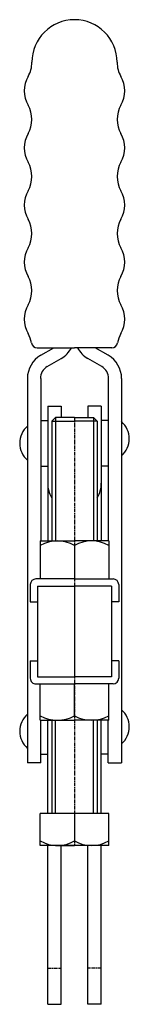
# Model space of a CAD drawing. Extents: x 151 to 190, y 77 to 422.
import ezdxf

# ---------------------------------------------------------------- set-up
doc = ezdxf.new("R2010")
doc.units = 0
doc.linetypes.add('CENTER', pattern=[2, 1.25, -0.25, 0.25, -0.25])
doc.layers.get('0').update_dxf_attribs({"linetype": 'CONTINUOUS'})
doc.layers.add('BRAUER-1', color=1, linetype='CENTER')

msp = doc.modelspace()

# ---------------------------------------------------------------- linework, layer by layer
for p, q in [((157.500002, 307.367849), (170.6, 307.367847)), ((158.800001, 304.712037), (163.4, 307.367847)), ((183.699998, 307.367849), (170.6, 307.367847)), ((182.399999, 304.712037), (177.8, 307.367847)), ((161.067101, 300.785302), (165.897832, 303.572611)), ((180.132899, 300.785302), (175.302168, 303.572611)), ((154.1, 296.571397), (154.1, 161.89)), ((158.8, 296.571397), (158.8, 239.65875)), ((182.4, 296.571397), (182.4, 239.65875)), ((187.1, 296.571397), (187.1, 161.89)), ((161.2, 286.91), (161.2, 239.65875)), ((161.2, 286.91), (165.9, 286.91)), ((165.9, 286.91), (165.9, 282.94)), ((175.3, 286.91), (175.3, 282.94)), ((180, 286.91), (175.3, 286.91)), ((180, 286.91), (180, 239.65875)), ((163.9, 282.94), (162.6, 281.64)), ((163.9, 282.94), (163.9, 239.65875)), ((170.6, 282.94), (163.9, 282.94)), ((170.6, 282.94), (177.3, 282.94)), ((177.3, 282.94), (177.3, 239.65875)), ((177.3, 282.94), (178.6, 281.64)), ((158.8, 281.91), (161.2, 281.91)), ((162.6, 281.64), (170.6, 281.64)), ((162.6, 281.64), (162.6, 239.65875)), ((178.6, 281.64), (170.6, 281.64)), ((178.6, 281.64), (178.6, 239.65875)), ((182.4, 281.91), (180, 281.91)), ((158.8, 265.91), (161.2, 265.91)), ((182.4, 265.91), (180, 265.91)), ((158.6, 239.65875), (170.6, 239.65875)), ((158.6, 239.65875), (158.6, 226.34)), ((182.6, 239.65875), (170.6, 239.65875)), ((170.6, 238.050938), (170.6, 226.34)), ((182.6, 239.65875), (182.6, 226.34)), ((155.1, 224.34), (155.1, 218.281406)), ((170.6, 226.34), (157.1, 226.34)), ((170.6, 226.34), (184.1, 226.34)), ((186.1, 224.34), (186.1, 218.281406)), ((157.6, 223.84), (170.6, 223.84)), ((157.6, 223.84), (157.6, 192.04)), ((170.6, 223.84), (170.6, 192.04)), ((183.6, 223.84), (170.6, 223.84)), ((183.6, 223.84), (183.6, 192.04)), ((155.1, 218.281406), (157.6, 218.281406)), ((186.1, 218.281406), (183.6, 218.281406)), ((155.1, 197.598594), (157.6, 197.598594)), ((155.1, 197.598594), (155.1, 191.54)), ((186.1, 197.598594), (183.6, 197.598594)), ((186.1, 197.598594), (186.1, 191.54)), ((157.6, 192.04), (170.6, 192.04)), ((183.6, 192.04), (170.6, 192.04)), ((157.1, 189.54), (170.6, 189.54)), ((158.6, 176.82125), (158.6, 189.54)), ((170.6, 178.429063), (170.6, 189.54)), ((184.1, 189.54), (170.6, 189.54)), ((182.6, 176.82125), (182.6, 189.54)), ((158.6, 176.82125), (170.6, 176.82125)), ((158.8, 161.89), (158.8, 176.82125)), ((161.2, 144.14), (161.2, 176.82125)), ((162.6, 176.82125), (162.6, 144.14)), ((163.9, 144.14), (163.9, 176.82125)), ((182.6, 176.82125), (170.6, 176.82125)), ((177.3, 144.14), (177.3, 176.82125)), ((178.6, 176.82125), (178.6, 144.14)), ((180, 144.14), (180, 176.82125)), ((182.4, 161.89), (182.4, 176.82125)), ((158.8, 164.99), (161.2, 164.99)), ((182.4, 164.99), (180, 164.99)), ((158.8, 161.89), (154.1, 161.89)), ((182.4, 161.89), (187.1, 161.89)), ((182.6, 144.14), (158.6, 144.14)), ((158.6, 132.94), (158.6, 144.14)), ((170.6, 144.14), (170.6, 134.54)), ((182.6, 132.94), (182.6, 144.14)), ((182.6, 132.94), (158.6, 132.94)), ((161.2, 77.3), (161.2, 132.94)), ((163.9, 132.94), (170.6, 132.94)), ((165.9, 77.3), (165.9, 132.94)), ((177.3, 132.94), (170.6, 132.94)), ((175.3, 77.3), (175.3, 132.94)), ((180, 77.3), (180, 132.94)), ((161.2, 77.3), (165.9, 77.3)), ((180, 77.3), (175.3, 77.3))]:
    msp.add_line(p, q)
for centre, radius, start, end in [((170.600018, 407.36785), 14.93215, 0, 179.999996), ((145.667868, 407.367852), 10, 329.999982, 359.999995), ((195.532163, 407.367849), 10, 179.99998, 210), ((162.988373, 397.367847), 10, 149.999984, 209.999985), ((178.211655, 397.367849), 10, 330.00001, 30), ((145.667863, 387.367852), 10, 329.999979, 29.999995), ((195.532168, 387.367849), 10, 149.999995, 210), ((162.988368, 377.367847), 10, 149.999987, 209.999985), ((178.21166, 377.367849), 10, 330.00001, 30), ((145.667857, 367.367852), 10, 329.999982, 29.999995), ((195.532168, 367.367849), 10.000009, 149.99998, 209.999971), ((162.988363, 357.367847), 10, 149.999987, 209.999985), ((178.21165, 357.367849), 10, 330.00001, 30), ((145.667852, 347.367852), 10, 329.999982, 29.999995), ((195.532158, 347.367849), 10, 149.99998, 210), ((162.988358, 337.367847), 10, 149.999987, 209.999985), ((178.21165, 337.367849), 10, 330.00001, 30), ((145.667847, 327.367852), 10, 329.999982, 29.999995), ((195.532158, 327.367849), 10, 149.99998, 210), ((162.988353, 317.367847), 10, 149.999987, 209.999985), ((178.21165, 317.367849), 10, 330.00001, 30), ((145.667842, 307.367852), 10, 9.594053, 29.999995), ((195.532158, 307.367849), 10, 149.99999, 170.405936), ((157.500002, 309.367849), 2, 189.594056, 270), ((161.2, 311.714501), 9.4, 299.984743, 332.457274), ((180, 311.714501), 9.4, 207.542727, 240.015257), ((183.699998, 309.367849), 2, 270, 350.405932), ((163.5, 296.571397), 9.4, 119.999991, 180), ((177.7, 296.571397), 9.4, 0, 60.000009), ((163.5, 296.571397), 4.865798, 119.999998, 180), ((177.7, 296.571397), 4.865798, 0, 60.000002), ((159.391503, 273.91), 8, 131.409624, 228.590388), ((181.808497, 275.455522), 8, 311.409622, 48.590376), ((171.2, 259.91), 10, 180.000011, 210.73342), ((170, 259.91), 10, 329.26658, 359.999989), ((164.6, 227.659508), 11.999242, 59.997911, 120.002091), ((176.6, 227.659508), 11.999242, 59.997909, 120.002089), ((157.1, 224.34), 2, 90, 180), ((184.1, 224.34), 2, 0, 90), ((157.1, 191.54), 2, 180, 270.00001), ((184.1, 191.54), 2, 270, 0), ((181.808497, 174.535522), 8, 311.409622, 48.590376), ((159.391503, 172.99), 8, 131.409624, 228.590388), ((164.6, 188.820492), 11.999242, 239.997909, 300.002091), ((176.6, 188.820492), 11.999242, 239.997909, 300.002091), ((164.6, 144.99), 12.05, 240.137166, 299.862834), ((176.6, 144.99), 12.05, 240.137166, 299.862834)]:
    msp.add_arc(centre, radius, start, end)
at = {"layer": 'BRAUER-1'}
for p, q in [((170.6, 282.94), (170.6, 132.94)), ((161.2, 90), (165.9, 90)), ((180, 90), (175.3, 90))]:
    msp.add_line(p, q, dxfattribs=at)

doc.saveas('drawing.dxf')
